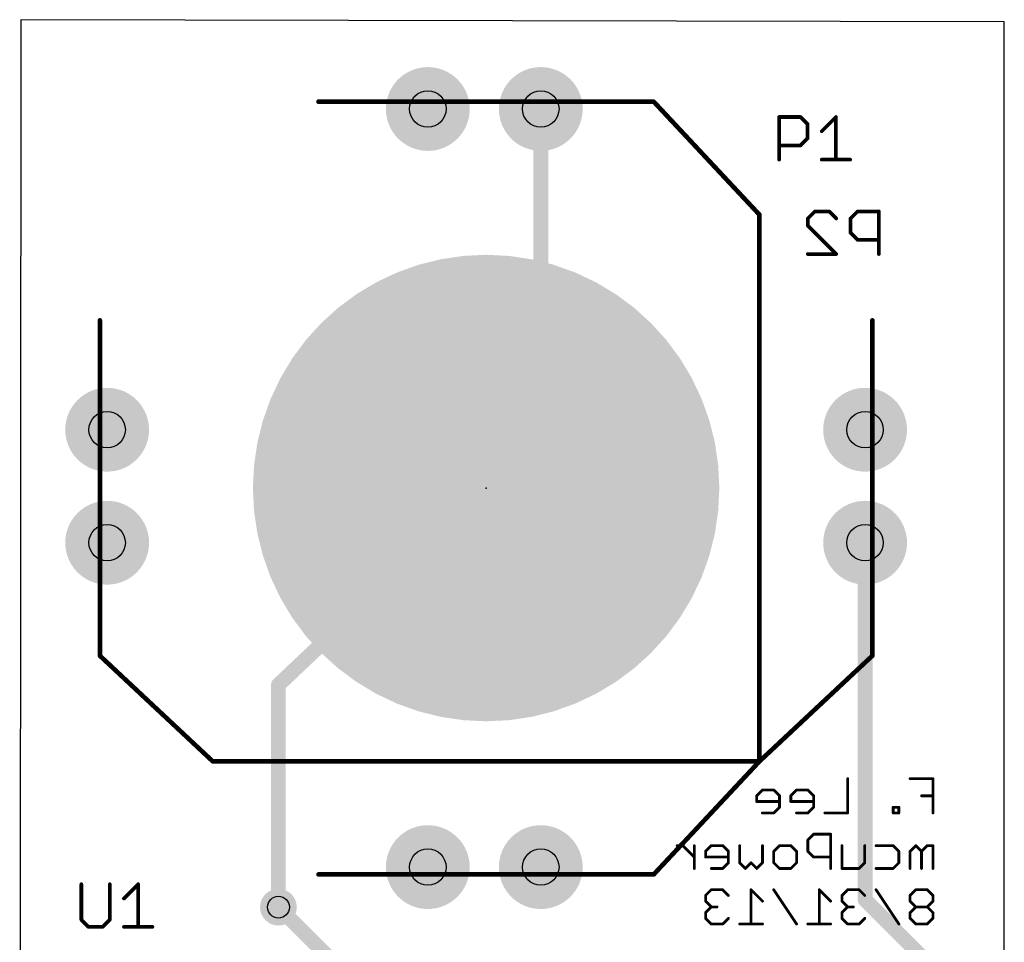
# Model space of a CAD drawing. Extents: x 0 to 27, y 0 to 45.
# Tile 2 of 2: x 0 to 27, y 19.7 to 45. Entities that reach past the tile are written whole.
import ezdxf

# ---------------------------------------------------------------- set-up
doc = ezdxf.new("R2010")
doc.units = 0
for name, color, linetype in [('1', 22, 'CONTINUOUS'), ('16', 175, 'CONTINUOUS'), ('17', 82, 'CONTINUOUS'), ('18', 82, 'CONTINUOUS'), ('20', 7, 'CONTINUOUS'), ('21', 253, 'CONTINUOUS'), ('22', 253, 'CONTINUOUS'), ('23', 7, 'CONTINUOUS'), ('24', 7, 'CONTINUOUS'), ('25', 253, 'CONTINUOUS'), ('26', 253, 'CONTINUOUS'), ('44', 253, 'CONTINUOUS')]:
    doc.layers.add(name, color=color, linetype=linetype)

# ---------------------------------------------------------------- blocks, each defined once
blk = doc.blocks.new('PIE')
at = {"const_width": 0.5}
blk.add_lwpolyline([(0, -0.25, 1), (0, 0.25, 1), (0, -0.25)], format="xyb", dxfattribs=at)
blk = doc.blocks.new('ROUNDP')
at = {"const_width": 0.5}
blk.add_lwpolyline([(0, -0.25, 1), (0, 0.25, 1), (0, -0.25)], format="xyb", dxfattribs=at)
blk = doc.blocks.new('ROUNDV')
at = {"const_width": 0.5}
blk.add_lwpolyline([(0, -0.25, 1), (0, 0.25, 1), (0, -0.25)], format="xyb", dxfattribs=at)

msp = doc.modelspace()

# ---------------------------------------------------------------- linework, layer by layer
at = {"layer": '1', "const_width": 0.4064}
for points in [[(7.1, 26.8), (12.8, 32.2)], [(23.2, 30.7), (23.2, 20.9)], [(7.1, 20.7), (7.1, 26.8)], [(23.2, 20.9), (25.3, 18.8)]]:
    msp.add_lwpolyline(points, dxfattribs=at)
at = {"layer": '1', "const_width": 0.2032}
for points in [[(12.8699, 32.1262, 1), (12.7301, 32.2738)], [(23.3016, 30.7, 1), (23.0984, 30.7)], [(7.2016, 26.8, 1), (6.9984, 26.8)], [(7.0301, 26.8738, 1), (7.1699, 26.7262)], [(23.2718, 20.9718, 1), (23.1282, 20.8282)], [(23.0984, 20.9, 1), (23.3016, 20.9)], [(6.9984, 20.7, 1), (7.2016, 20.7)]]:
    msp.add_lwpolyline(points, format="xyb", dxfattribs=at)
at = {"layer": '16', "const_width": 0.4064}
for points in [[(14.3, 42.6), (14.3, 34)], [(14.3, 34), (12.8, 32.2)], [(10.8, 17), (7.1, 20.7)]]:
    msp.add_lwpolyline(points, dxfattribs=at)
at = {"layer": '16', "const_width": 0.2032}
for points in [[(14.4016, 42.6, 1), (14.1984, 42.6)], [(14.1984, 34, 1), (14.4016, 34)], [(14.3781, 33.935, 1), (14.2219, 34.065)], [(12.7219, 32.265, 1), (12.8781, 32.135)], [(7.1718, 20.7718, 1), (7.0282, 20.6282)]]:
    msp.add_lwpolyline(points, format="xyb", dxfattribs=at)
at = {"layer": '20'}
for p, q in [((0.03, 45.05), (0, 0)), ((27.02, 44.99), (0.03, 45.05)), ((27.02, 0), (27.02, 44.99))]:
    msp.add_line(p, q, dxfattribs=at)
at = {"layer": '21', "const_width": 0.0635}
for points in [[(8.2, 42.8318, 1), (8.2, 42.7683)], [(17.4232, 42.8217, 1), (17.3768, 42.7783)], [(17.4, 42.7683, 1), (17.4, 42.8318)], [(20.3317, 39.7, 1), (20.2683, 39.7)], [(20.2768, 39.6783, 1), (20.3232, 39.7217)], [(20.2683, 24.7, 1), (20.3317, 24.7)], [(20.3232, 24.6783, 1), (20.2768, 24.7217)], [(8.2, 21.6318, 1), (8.2, 21.5683)], [(17.3768, 21.6217, 1), (17.4232, 21.5783)], [(17.4, 21.5683, 1), (17.4, 21.6318)]]:
    msp.add_lwpolyline(points, format="xyb", dxfattribs=at)
at = {"layer": '21', "const_width": 0.127}
for points in [[(17.4, 42.8), (8.2, 42.8)], [(20.3, 39.7), (17.4, 42.8)], [(20.3, 39.7), (20.3, 24.7)], [(20.3, 24.7), (17.4, 21.6)], [(17.4, 21.6), (8.2, 21.6)]]:
    msp.add_lwpolyline(points, dxfattribs=at)
at = {"layer": '22'}
for points, const_width in [([(2.2, 27.6), (2.2, 36.8)], 0.127), ([(23.4, 27.6), (23.4, 36.8)], 0.127), ([(5.3, 24.7), (2.2, 27.6)], 0.127), ([(20.3, 24.7), (23.4, 27.6)], 0.127), ([(5.3, 24.7), (20.3, 24.7)], 0.127), ([(22.7231, 24.2267), (22.7231, 23.2861)], 0.0762), ([(25.0619, 24.2267), (24.4348, 24.2267)], 0.0762), ([(25.0619, 23.2861), (25.0619, 24.2267)], 0.0762), ([(20.3818, 23.9132), (20.225, 23.7564)], 0.0762), ([(20.225, 23.7564), (20.225, 23.5996)], 0.0762), ([(20.6953, 23.9132), (20.3818, 23.9132)], 0.0762), ([(20.8521, 23.7564), (20.6953, 23.9132)], 0.0762), ([(20.8521, 23.4429), (20.8521, 23.7564)], 0.0762), ([(21.3173, 23.9132), (21.1605, 23.7564)], 0.0762), ([(21.1605, 23.7564), (21.1605, 23.5996)], 0.0762), ([(21.6308, 23.9132), (21.3173, 23.9132)], 0.0762), ([(21.7876, 23.7564), (21.6308, 23.9132)], 0.0762), ([(21.7876, 23.4429), (21.7876, 23.7564)], 0.0762), ([(25.0619, 23.7564), (24.7484, 23.7564)], 0.0762), ([(20.225, 23.5996), (20.8521, 23.5996)], 0.0762), ([(21.1605, 23.5996), (21.7876, 23.5996)], 0.0762), ([(20.3818, 23.2861), (20.6953, 23.2861)], 0.0762), ([(20.6953, 23.2861), (20.8521, 23.4429)], 0.0762), ([(21.3173, 23.2861), (21.6308, 23.2861)], 0.0762), ([(21.6308, 23.2861), (21.7876, 23.4429)], 0.0762), ([(22.7231, 23.2861), (22.096, 23.2861)], 0.0762), ([(24.1264, 23.4429), (23.9696, 23.4429)], 0.0762), ([(23.9696, 23.4429), (23.9696, 23.2861)], 0.0762), ([(23.9696, 23.2861), (24.1264, 23.2861)], 0.0762), ([(24.1264, 23.2861), (24.1264, 23.4429)], 0.0762), ([(21.785, 22.7027), (21.6283, 22.5459)], 0.0762), ([(22.2553, 22.7027), (21.785, 22.7027)], 0.0762), ([(22.2553, 21.7621), (22.2553, 22.7027)], 0.0762), ([(18.1997, 22.3892), (18.043, 22.3892)], 0.0762), ([(18.5133, 22.0756), (18.1997, 22.3892)], 0.0762), ([(18.5133, 21.7621), (18.5133, 22.3892)], 0.0762), ([(18.9785, 22.3892), (18.8217, 22.2324)], 0.0762), ([(19.292, 22.3892), (18.9785, 22.3892)], 0.0762), ([(19.4488, 22.2324), (19.292, 22.3892)], 0.0762), ([(19.7572, 21.9189), (19.7572, 22.3892)], 0.0762), ([(20.3843, 22.3892), (20.3843, 21.9189)], 0.0762), ([(20.6928, 22.2324), (20.8495, 22.3892)], 0.0762), ([(20.8495, 22.3892), (21.1631, 22.3892)], 0.0762), ([(21.1631, 22.3892), (21.3198, 22.2324)], 0.0762), ([(21.6283, 22.5459), (21.6283, 22.2324)], 0.0762), ([(22.5638, 21.7621), (22.5638, 22.3892)], 0.0762), ([(23.1909, 22.3892), (23.1909, 21.9189)], 0.0762), ([(23.4993, 22.3892), (23.9696, 22.3892)], 0.0762), ([(23.9696, 22.3892), (24.1264, 22.2324)], 0.0762), ([(24.5916, 22.3892), (24.4348, 22.2324)], 0.0762), ([(24.7484, 22.2324), (24.5916, 22.3892)], 0.0762), ([(24.9051, 22.3892), (24.7484, 22.2324)], 0.0762), ([(25.0619, 22.3892), (24.9051, 22.3892)], 0.0762), ([(25.0619, 21.7621), (25.0619, 22.3892)], 0.0762), ([(18.8217, 22.2324), (18.8217, 22.0756)], 0.0762), ([(19.4488, 21.9189), (19.4488, 22.2324)], 0.0762), ([(20.6928, 21.9189), (20.6928, 22.2324)], 0.0762), ([(21.3198, 22.2324), (21.3198, 21.9189)], 0.0762), ([(21.6283, 22.2324), (21.785, 22.0756)], 0.0762), ([(24.1264, 22.2324), (24.1264, 21.9189)], 0.0762), ([(24.4348, 22.2324), (24.4348, 21.7621)], 0.0762), ([(24.7484, 22.2324), (24.7484, 21.7621)], 0.0762), ([(18.8217, 22.0756), (19.4488, 22.0756)], 0.0762), ([(19.292, 21.7621), (19.4488, 21.9189)], 0.0762), ([(19.914, 21.7621), (19.7572, 21.9189)], 0.0762), ([(20.0708, 21.9189), (19.914, 21.7621)], 0.0762), ([(20.2275, 21.7621), (20.0708, 21.9189)], 0.0762), ([(20.3843, 21.9189), (20.2275, 21.7621)], 0.0762), ([(20.8495, 21.7621), (20.6928, 21.9189)], 0.0762), ([(21.3198, 21.9189), (21.1631, 21.7621)], 0.0762), ([(21.785, 22.0756), (22.2553, 22.0756)], 0.0762), ([(23.1909, 21.9189), (23.0341, 21.7621)], 0.0762), ([(24.1264, 21.9189), (23.9696, 21.7621)], 0.0762), ([(18.9785, 21.7621), (19.292, 21.7621)], 0.0762), ([(21.1631, 21.7621), (20.8495, 21.7621)], 0.0762), ([(23.0341, 21.7621), (22.5638, 21.7621)], 0.0762), ([(23.9696, 21.7621), (23.4993, 21.7621)], 0.0762), ([(18.9785, 21.1787), (18.8217, 21.0219)], 0.0762), ([(19.292, 21.1787), (18.9785, 21.1787)], 0.0762), ([(19.4488, 21.0219), (19.292, 21.1787)], 0.0762), ([(20.3843, 20.8652), (20.0708, 21.1787)], 0.0762), ([(20.0708, 21.1787), (20.0708, 20.2381)], 0.0762), ([(21.3198, 20.2381), (20.6928, 21.1787)], 0.0762), ([(22.2553, 20.8652), (21.9418, 21.1787)], 0.0762), ([(21.9418, 21.1787), (21.9418, 20.2381)], 0.0762), ([(22.7206, 21.1787), (22.5638, 21.0219)], 0.0762), ([(23.0341, 21.1787), (22.7206, 21.1787)], 0.0762), ([(23.1909, 21.0219), (23.0341, 21.1787)], 0.0762), ([(24.1264, 20.2381), (23.4993, 21.1787)], 0.0762), ([(24.5916, 21.1787), (24.4348, 21.0219)], 0.0762), ([(24.9051, 21.1787), (24.5916, 21.1787)], 0.0762), ([(25.0619, 21.0219), (24.9051, 21.1787)], 0.0762), ([(18.8217, 21.0219), (18.8217, 20.8652)], 0.0762), ([(18.8217, 20.8652), (18.9785, 20.7084)], 0.0762), ([(22.5638, 21.0219), (22.5638, 20.8652)], 0.0762), ([(22.5638, 20.8652), (22.7206, 20.7084)], 0.0762), ([(24.4348, 21.0219), (24.4348, 20.8652)], 0.0762), ([(24.4348, 20.8652), (24.5916, 20.7084)], 0.0762), ([(24.9051, 20.7084), (25.0619, 20.8652)], 0.0762), ([(25.0619, 20.8652), (25.0619, 21.0219)], 0.0762), ([(18.9785, 20.7084), (18.8217, 20.5516)], 0.0762), ([(18.8217, 20.5516), (18.8217, 20.3949)], 0.0762), ([(18.9785, 20.7084), (19.1353, 20.7084)], 0.0762), ([(22.7206, 20.7084), (22.5638, 20.5516)], 0.0762), ([(22.5638, 20.5516), (22.5638, 20.3949)], 0.0762), ([(22.7206, 20.7084), (22.8773, 20.7084)], 0.0762), ([(24.5916, 20.7084), (24.4348, 20.5516)], 0.0762), ([(24.4348, 20.5516), (24.4348, 20.3949)], 0.0762), ([(24.9051, 20.7084), (24.5916, 20.7084)], 0.0762), ([(25.0619, 20.5516), (24.9051, 20.7084)], 0.0762), ([(25.0619, 20.3949), (25.0619, 20.5516)], 0.0762), ([(18.8217, 20.3949), (18.9785, 20.2381)], 0.0762), ([(18.9785, 20.2381), (19.292, 20.2381)], 0.0762), ([(19.292, 20.2381), (19.4488, 20.3949)], 0.0762), ([(20.3843, 20.2381), (19.7572, 20.2381)], 0.0762), ([(22.2553, 20.2381), (21.6283, 20.2381)], 0.0762), ([(22.5638, 20.3949), (22.7206, 20.2381)], 0.0762), ([(22.7206, 20.2381), (23.0341, 20.2381)], 0.0762), ([(23.0341, 20.2381), (23.1909, 20.3949)], 0.0762), ([(24.4348, 20.3949), (24.5916, 20.2381)], 0.0762), ([(24.5916, 20.2381), (24.9051, 20.2381)], 0.0762), ([(24.9051, 20.2381), (25.0619, 20.3949)], 0.0762)]:
    msp.add_lwpolyline(points, dxfattribs=dict(at, const_width=const_width))
for points, const_width in [([(2.2318, 36.8, 1), (2.1683, 36.8)], 0.0635), ([(23.4318, 36.8, 1), (23.3683, 36.8)], 0.0635), ([(2.2217, 27.6232, 1), (2.1783, 27.5768)], 0.0635), ([(2.1683, 27.6, 1), (2.2318, 27.6)], 0.0635), ([(23.3683, 27.6, 1), (23.4318, 27.6)], 0.0635), ([(23.4217, 27.5768, 1), (23.3783, 27.6232)], 0.0635), ([(5.3, 24.7318, 1), (5.3, 24.6683)], 0.0635), ([(5.2783, 24.6768, 1), (5.3217, 24.7232)], 0.0635), ([(20.2783, 24.7232, 1), (20.3217, 24.6768)], 0.0635), ([(20.3, 24.6683, 1), (20.3, 24.7318)], 0.0635), ([(22.7422, 24.2267, 1), (22.7041, 24.2267)], 0.0381), ([(24.4348, 24.2458, 1), (24.4348, 24.2077)], 0.0381), ([(25.081, 24.2267, 1), (25.0429, 24.2267)], 0.0381), ([(25.0619, 24.2077, 1), (25.0619, 24.2458)], 0.0381), ([(20.244, 23.7564, 1), (20.2059, 23.7564)], 0.0381), ([(20.2115, 23.7699, 1), (20.2385, 23.7429)], 0.0381), ([(20.3818, 23.9322, 1), (20.3818, 23.8941)], 0.0381), ([(20.3952, 23.8997, 1), (20.3683, 23.9266)], 0.0381), ([(20.7088, 23.9266, 1), (20.6818, 23.8997)], 0.0381), ([(20.6953, 23.8941, 1), (20.6953, 23.9322)], 0.0381), ([(20.8711, 23.7564, 1), (20.833, 23.7564)], 0.0381), ([(20.8386, 23.7429, 1), (20.8655, 23.7699)], 0.0381), ([(21.147, 23.7699, 1), (21.174, 23.7429)], 0.0381), ([(21.1796, 23.7564, 1), (21.1415, 23.7564)], 0.0381), ([(21.3173, 23.9322, 1), (21.3173, 23.8941)], 0.0381), ([(21.3308, 23.8997, 1), (21.3038, 23.9266)], 0.0381), ([(21.6443, 23.9266, 1), (21.6173, 23.8997)], 0.0381), ([(21.6308, 23.8941, 1), (21.6308, 23.9322)], 0.0381), ([(21.8066, 23.7564, 1), (21.7685, 23.7564)], 0.0381), ([(21.7741, 23.7429, 1), (21.8011, 23.7699)], 0.0381), ([(24.7484, 23.7755, 1), (24.7484, 23.7374)], 0.0381), ([(25.0619, 23.7374, 1), (25.0619, 23.7755)], 0.0381), ([(20.2059, 23.5996, 1), (20.244, 23.5996)], 0.0381), ([(20.225, 23.6187, 1), (20.225, 23.5806)], 0.0381), ([(20.8521, 23.5806, 1), (20.8521, 23.6187)], 0.0381), ([(21.1605, 23.6187, 1), (21.1605, 23.5806)], 0.0381), ([(21.1415, 23.5996, 1), (21.1796, 23.5996)], 0.0381), ([(21.7876, 23.5806, 1), (21.7876, 23.6187)], 0.0381), ([(20.3818, 23.3052, 1), (20.3818, 23.2671)], 0.0381), ([(20.6818, 23.2996, 1), (20.7088, 23.2726)], 0.0381), ([(20.6953, 23.2671, 1), (20.6953, 23.3052)], 0.0381), ([(20.833, 23.4429, 1), (20.8711, 23.4429)], 0.0381), ([(20.8655, 23.4294, 1), (20.8386, 23.4563)], 0.0381), ([(21.3173, 23.3052, 1), (21.3173, 23.2671)], 0.0381), ([(21.6173, 23.2996, 1), (21.6443, 23.2726)], 0.0381), ([(21.6308, 23.2671, 1), (21.6308, 23.3052)], 0.0381), ([(21.7685, 23.4429, 1), (21.8066, 23.4429)], 0.0381), ([(21.8011, 23.4294, 1), (21.7741, 23.4563)], 0.0381), ([(22.096, 23.3052, 1), (22.096, 23.2671)], 0.0381), ([(22.7041, 23.2861, 1), (22.7422, 23.2861)], 0.0381), ([(22.7231, 23.2671, 1), (22.7231, 23.3052)], 0.0381), ([(23.9696, 23.4619, 1), (23.9696, 23.4238)], 0.0381), ([(23.9696, 23.3052, 1), (23.9696, 23.2671)], 0.0381), ([(23.9887, 23.4429, 1), (23.9506, 23.4429)], 0.0381), ([(23.9506, 23.2861, 1), (23.9887, 23.2861)], 0.0381), ([(24.1454, 23.4429, 1), (24.1073, 23.4429)], 0.0381), ([(24.1073, 23.2861, 1), (24.1454, 23.2861)], 0.0381), ([(24.1264, 23.4238, 1), (24.1264, 23.4619)], 0.0381), ([(24.1264, 23.2671, 1), (24.1264, 23.3052)], 0.0381), ([(25.0429, 23.2861, 1), (25.081, 23.2861)], 0.0381), ([(21.785, 22.7218, 1), (21.785, 22.6837)], 0.0381), ([(21.7985, 22.6892, 1), (21.7716, 22.7162)], 0.0381), ([(22.2744, 22.7027, 1), (22.2363, 22.7027)], 0.0381), ([(22.2553, 22.6837, 1), (22.2553, 22.7218)], 0.0381), ([(18.043, 22.4082, 1), (18.043, 22.3701)], 0.0381), ([(18.2132, 22.4026, 1), (18.1863, 22.3757)], 0.0381), ([(18.1997, 22.3701, 1), (18.1997, 22.4082)], 0.0381), ([(18.5323, 22.3892, 1), (18.4942, 22.3892)], 0.0381), ([(18.9785, 22.4082, 1), (18.9785, 22.3701)], 0.0381), ([(18.992, 22.3757, 1), (18.965, 22.4026)], 0.0381), ([(19.3055, 22.4026, 1), (19.2786, 22.3757)], 0.0381), ([(19.292, 22.3701, 1), (19.292, 22.4082)], 0.0381), ([(19.7763, 22.3892, 1), (19.7382, 22.3892)], 0.0381), ([(20.4034, 22.3892, 1), (20.3653, 22.3892)], 0.0381), ([(20.8495, 22.4082, 1), (20.8495, 22.3701)], 0.0381), ([(20.863, 22.3757, 1), (20.8361, 22.4026)], 0.0381), ([(21.1765, 22.4026, 1), (21.1496, 22.3757)], 0.0381), ([(21.1631, 22.3701, 1), (21.1631, 22.4082)], 0.0381), ([(21.6473, 22.5459, 1), (21.6092, 22.5459)], 0.0381), ([(21.6148, 22.5594, 1), (21.6417, 22.5325)], 0.0381), ([(22.5828, 22.3892, 1), (22.5447, 22.3892)], 0.0381), ([(23.2099, 22.3892, 1), (23.1718, 22.3892)], 0.0381), ([(23.4993, 22.4082, 1), (23.4993, 22.3701)], 0.0381), ([(23.9831, 22.4026, 1), (23.9561, 22.3757)], 0.0381), ([(23.9696, 22.3701, 1), (23.9696, 22.4082)], 0.0381), ([(24.6051, 22.4026, 1), (24.5781, 22.3757)], 0.0381), ([(24.6051, 22.3757, 1), (24.5781, 22.4026)], 0.0381), ([(24.9051, 22.4082, 1), (24.9051, 22.3701)], 0.0381), ([(24.9186, 22.3757, 1), (24.8917, 22.4026)], 0.0381), ([(25.081, 22.3892, 1), (25.0429, 22.3892)], 0.0381), ([(25.0619, 22.3701, 1), (25.0619, 22.4082)], 0.0381), ([(18.8082, 22.2459, 1), (18.8352, 22.2189)], 0.0381), ([(18.8408, 22.2324, 1), (18.8027, 22.2324)], 0.0381), ([(19.4678, 22.2324, 1), (19.4297, 22.2324)], 0.0381), ([(19.4353, 22.2189, 1), (19.4623, 22.2459)], 0.0381), ([(20.6793, 22.2459, 1), (20.7062, 22.2189)], 0.0381), ([(20.7118, 22.2324, 1), (20.6737, 22.2324)], 0.0381), ([(21.3389, 22.2324, 1), (21.3008, 22.2324)], 0.0381), ([(21.3064, 22.2189, 1), (21.3333, 22.2459)], 0.0381), ([(21.6417, 22.2459, 1), (21.6148, 22.2189)], 0.0381), ([(21.6092, 22.2324, 1), (21.6473, 22.2324)], 0.0381), ([(24.1454, 22.2324, 1), (24.1073, 22.2324)], 0.0381), ([(24.1129, 22.2189, 1), (24.1399, 22.2459)], 0.0381), ([(24.4214, 22.2459, 1), (24.4483, 22.2189)], 0.0381), ([(24.4539, 22.2324, 1), (24.4158, 22.2324)], 0.0381), ([(24.7674, 22.2324, 1), (24.7293, 22.2324)], 0.0381), ([(24.7349, 22.2459, 1), (24.7618, 22.2189)], 0.0381), ([(24.7349, 22.2189, 1), (24.7618, 22.2459)], 0.0381), ([(18.4998, 22.0622, 1), (18.5267, 22.0891)], 0.0381), ([(18.8217, 22.0947, 1), (18.8217, 22.0566)], 0.0381), ([(18.8027, 22.0756, 1), (18.8408, 22.0756)], 0.0381), ([(19.4297, 21.9189, 1), (19.4678, 21.9189)], 0.0381), ([(19.4623, 21.9054, 1), (19.4353, 21.9323)], 0.0381), ([(19.4488, 22.0566, 1), (19.4488, 22.0947)], 0.0381), ([(19.7382, 21.9189, 1), (19.7763, 21.9189)], 0.0381), ([(19.7707, 21.9323, 1), (19.7438, 21.9054)], 0.0381), ([(20.0842, 21.9323, 1), (20.0573, 21.9054)], 0.0381), ([(20.0842, 21.9054, 1), (20.0573, 21.9323)], 0.0381), ([(20.3653, 21.9189, 1), (20.4034, 21.9189)], 0.0381), ([(20.3978, 21.9054, 1), (20.3708, 21.9323)], 0.0381), ([(20.7062, 21.9323, 1), (20.6793, 21.9054)], 0.0381), ([(20.6737, 21.9189, 1), (20.7118, 21.9189)], 0.0381), ([(21.3008, 21.9189, 1), (21.3389, 21.9189)], 0.0381), ([(21.3333, 21.9054, 1), (21.3064, 21.9323)], 0.0381), ([(21.785, 22.0947, 1), (21.785, 22.0566)], 0.0381), ([(21.7716, 22.0622, 1), (21.7985, 22.0891)], 0.0381), ([(22.2553, 22.0566, 1), (22.2553, 22.0947)], 0.0381), ([(23.1718, 21.9189, 1), (23.2099, 21.9189)], 0.0381), ([(23.2043, 21.9054, 1), (23.1774, 21.9323)], 0.0381), ([(24.1073, 21.9189, 1), (24.1454, 21.9189)], 0.0381), ([(24.1399, 21.9054, 1), (24.1129, 21.9323)], 0.0381), ([(18.4942, 21.7621, 1), (18.5323, 21.7621)], 0.0381), ([(18.9785, 21.7812, 1), (18.9785, 21.7431)], 0.0381), ([(19.2786, 21.7756, 1), (19.3055, 21.7486)], 0.0381), ([(19.292, 21.7431, 1), (19.292, 21.7812)], 0.0381), ([(19.9005, 21.7756, 1), (19.9275, 21.7486)], 0.0381), ([(19.9005, 21.7486, 1), (19.9275, 21.7756)], 0.0381), ([(20.2141, 21.7756, 1), (20.241, 21.7486)], 0.0381), ([(20.2141, 21.7486, 1), (20.241, 21.7756)], 0.0381), ([(20.8495, 21.7812, 1), (20.8495, 21.7431)], 0.0381), ([(20.8361, 21.7486, 1), (20.863, 21.7756)], 0.0381), ([(21.1496, 21.7756, 1), (21.1765, 21.7486)], 0.0381), ([(21.1631, 21.7431, 1), (21.1631, 21.7812)], 0.0381), ([(22.2363, 21.7621, 1), (22.2744, 21.7621)], 0.0381), ([(22.5447, 21.7621, 1), (22.5828, 21.7621)], 0.0381), ([(22.5638, 21.7812, 1), (22.5638, 21.7431)], 0.0381), ([(23.0206, 21.7756, 1), (23.0476, 21.7486)], 0.0381), ([(23.0341, 21.7431, 1), (23.0341, 21.7812)], 0.0381), ([(23.4993, 21.7812, 1), (23.4993, 21.7431)], 0.0381), ([(23.9561, 21.7756, 1), (23.9831, 21.7486)], 0.0381), ([(23.9696, 21.7431, 1), (23.9696, 21.7812)], 0.0381), ([(24.4158, 21.7621, 1), (24.4539, 21.7621)], 0.0381), ([(24.7293, 21.7621, 1), (24.7674, 21.7621)], 0.0381), ([(25.0429, 21.7621, 1), (25.081, 21.7621)], 0.0381), ([(18.9785, 21.1978, 1), (18.9785, 21.1597)], 0.0381), ([(18.992, 21.1652, 1), (18.965, 21.1922)], 0.0381), ([(19.3055, 21.1922, 1), (19.2786, 21.1652)], 0.0381), ([(19.292, 21.1597, 1), (19.292, 21.1978)], 0.0381), ([(20.0842, 21.1922, 1), (20.0573, 21.1652)], 0.0381), ([(20.0898, 21.1787, 1), (20.0517, 21.1787)], 0.0381), ([(20.7086, 21.1893, 1), (20.6769, 21.1681)], 0.0381), ([(21.9553, 21.1922, 1), (21.9283, 21.1652)], 0.0381), ([(21.9609, 21.1787, 1), (21.9228, 21.1787)], 0.0381), ([(22.7206, 21.1978, 1), (22.7206, 21.1597)], 0.0381), ([(22.734, 21.1652, 1), (22.7071, 21.1922)], 0.0381), ([(23.0476, 21.1922, 1), (23.0206, 21.1652)], 0.0381), ([(23.0341, 21.1597, 1), (23.0341, 21.1978)], 0.0381), ([(23.5152, 21.1893, 1), (23.4835, 21.1681)], 0.0381), ([(24.5916, 21.1978, 1), (24.5916, 21.1597)], 0.0381), ([(24.6051, 21.1652, 1), (24.5781, 21.1922)], 0.0381), ([(24.9186, 21.1922, 1), (24.8917, 21.1652)], 0.0381), ([(24.9051, 21.1597, 1), (24.9051, 21.1978)], 0.0381), ([(18.8082, 21.0354, 1), (18.8352, 21.0085)], 0.0381), ([(18.8352, 20.8786, 1), (18.8082, 20.8517)], 0.0381), ([(18.8408, 21.0219, 1), (18.8027, 21.0219)], 0.0381), ([(18.8027, 20.8652, 1), (18.8408, 20.8652)], 0.0381), ([(19.4353, 21.0085, 1), (19.4623, 21.0354)], 0.0381), ([(20.3708, 20.8517, 1), (20.3978, 20.8786)], 0.0381), ([(22.2419, 20.8517, 1), (22.2688, 20.8786)], 0.0381), ([(22.5828, 21.0219, 1), (22.5447, 21.0219)], 0.0381), ([(22.5447, 20.8652, 1), (22.5828, 20.8652)], 0.0381), ([(22.5503, 21.0354, 1), (22.5773, 21.0085)], 0.0381), ([(22.5773, 20.8786, 1), (22.5503, 20.8517)], 0.0381), ([(23.1774, 21.0085, 1), (23.2043, 21.0354)], 0.0381), ([(24.4539, 21.0219, 1), (24.4158, 21.0219)], 0.0381), ([(24.4214, 21.0354, 1), (24.4483, 21.0085)], 0.0381), ([(24.4483, 20.8786, 1), (24.4214, 20.8517)], 0.0381), ([(24.4158, 20.8652, 1), (24.4539, 20.8652)], 0.0381), ([(25.081, 21.0219, 1), (25.0429, 21.0219)], 0.0381), ([(25.0429, 20.8652, 1), (25.081, 20.8652)], 0.0381), ([(25.0484, 21.0085, 1), (25.0754, 21.0354)], 0.0381), ([(25.0754, 20.8517, 1), (25.0484, 20.8786)], 0.0381), ([(18.8082, 20.5651, 1), (18.8352, 20.5382)], 0.0381), ([(18.8408, 20.5516, 1), (18.8027, 20.5516)], 0.0381), ([(18.9785, 20.7275, 1), (18.9785, 20.6894)], 0.0381), ([(18.992, 20.6949, 1), (18.965, 20.7219)], 0.0381), ([(18.965, 20.6949, 1), (18.992, 20.7219)], 0.0381), ([(19.1353, 20.6894, 1), (19.1353, 20.7275)], 0.0381), ([(22.5828, 20.5516, 1), (22.5447, 20.5516)], 0.0381), ([(22.5503, 20.5651, 1), (22.5773, 20.5382)], 0.0381), ([(22.7206, 20.7275, 1), (22.7206, 20.6894)], 0.0381), ([(22.734, 20.6949, 1), (22.7071, 20.7219)], 0.0381), ([(22.7071, 20.6949, 1), (22.734, 20.7219)], 0.0381), ([(22.8773, 20.6894, 1), (22.8773, 20.7275)], 0.0381), ([(24.4539, 20.5516, 1), (24.4158, 20.5516)], 0.0381), ([(24.4214, 20.5651, 1), (24.4483, 20.5382)], 0.0381), ([(24.5916, 20.7275, 1), (24.5916, 20.6894)], 0.0381), ([(24.6051, 20.6949, 1), (24.5781, 20.7219)], 0.0381), ([(24.5781, 20.6949, 1), (24.6051, 20.7219)], 0.0381), ([(24.9186, 20.7219, 1), (24.8917, 20.6949)], 0.0381), ([(24.8917, 20.7219, 1), (24.9186, 20.6949)], 0.0381), ([(24.9051, 20.6894, 1), (24.9051, 20.7275)], 0.0381), ([(25.081, 20.5516, 1), (25.0429, 20.5516)], 0.0381), ([(25.0484, 20.5382, 1), (25.0754, 20.5651)], 0.0381), ([(18.8352, 20.4083, 1), (18.8082, 20.3814)], 0.0381), ([(18.8027, 20.3949, 1), (18.8408, 20.3949)], 0.0381), ([(18.9785, 20.2571, 1), (18.9785, 20.219)], 0.0381), ([(18.965, 20.2246, 1), (18.992, 20.2516)], 0.0381), ([(19.2786, 20.2516, 1), (19.3055, 20.2246)], 0.0381), ([(19.292, 20.219, 1), (19.292, 20.2571)], 0.0381), ([(19.4623, 20.3814, 1), (19.4353, 20.4083)], 0.0381), ([(19.7572, 20.2571, 1), (19.7572, 20.219)], 0.0381), ([(20.3843, 20.219, 1), (20.3843, 20.2571)], 0.0381), ([(21.304, 20.2275, 1), (21.3357, 20.2487)], 0.0381), ([(21.6283, 20.2571, 1), (21.6283, 20.219)], 0.0381), ([(22.2553, 20.219, 1), (22.2553, 20.2571)], 0.0381), ([(22.5447, 20.3949, 1), (22.5828, 20.3949)], 0.0381), ([(22.5773, 20.4083, 1), (22.5503, 20.3814)], 0.0381), ([(22.7206, 20.2571, 1), (22.7206, 20.219)], 0.0381), ([(22.7071, 20.2246, 1), (22.734, 20.2516)], 0.0381), ([(23.0206, 20.2516, 1), (23.0476, 20.2246)], 0.0381), ([(23.0341, 20.219, 1), (23.0341, 20.2571)], 0.0381), ([(23.2043, 20.3814, 1), (23.1774, 20.4083)], 0.0381), ([(24.1105, 20.2275, 1), (24.1422, 20.2487)], 0.0381), ([(24.4483, 20.4083, 1), (24.4214, 20.3814)], 0.0381), ([(24.4158, 20.3949, 1), (24.4539, 20.3949)], 0.0381), ([(24.5916, 20.2571, 1), (24.5916, 20.219)], 0.0381), ([(24.5781, 20.2246, 1), (24.6051, 20.2516)], 0.0381), ([(24.8917, 20.2516, 1), (24.9186, 20.2246)], 0.0381), ([(24.9051, 20.219, 1), (24.9051, 20.2571)], 0.0381), ([(25.0429, 20.3949, 1), (25.081, 20.3949)], 0.0381), ([(25.0754, 20.3814, 1), (25.0484, 20.4083)], 0.0381), ([(20.0517, 20.2381, 1), (20.0898, 20.2381)], 0.0381), ([(21.9228, 20.2381, 1), (21.9609, 20.2381)], 0.0381)]:
    msp.add_lwpolyline(points, format="xyb", dxfattribs=dict(at, const_width=const_width))
at = {"layer": '23'}
msp.add_point((12.8, 32.2), dxfattribs=at)
at = {"layer": '24'}
msp.add_point((12.8, 32.2), dxfattribs=at)
at = {"layer": '25', "const_width": 0.1016}
for points in [[(20.8408, 41.2108), (20.8408, 42.3802)], [(20.8408, 42.3802), (21.4255, 42.3802)], [(21.4255, 42.3802), (21.6204, 42.1853)], [(22.0102, 41.9904), (22.4, 42.3802)], [(22.4, 42.3802), (22.4, 41.2108)], [(21.6204, 42.1853), (21.6204, 41.7955)], [(21.4255, 41.6006), (20.8408, 41.6006)], [(21.6204, 41.7955), (21.4255, 41.6006)], [(22.0102, 41.2108), (22.7898, 41.2108)], [(1.692, 21.3302), (1.692, 20.3557)], [(2.4716, 20.3557), (2.4716, 21.3302)], [(2.8614, 20.9404), (3.2512, 21.3302)], [(3.2512, 21.3302), (3.2512, 20.1608)], [(1.692, 20.3557), (1.8869, 20.1608)], [(2.2767, 20.1608), (2.4716, 20.3557)], [(1.8869, 20.1608), (2.2767, 20.1608)], [(2.8614, 20.1608), (3.641, 20.1608)]]:
    msp.add_lwpolyline(points, dxfattribs=at)
at = {"layer": '25', "const_width": 0.0508}
for points in [[(20.8662, 42.3802, 1), (20.8154, 42.3802)], [(20.8408, 42.4056, 1), (20.8408, 42.3548)], [(21.4435, 42.3982, 1), (21.4075, 42.3622)], [(21.4255, 42.3548, 1), (21.4255, 42.4056)], [(22.4254, 42.3802, 1), (22.3746, 42.3802)], [(22.418, 42.3622, 1), (22.382, 42.3982)], [(21.6458, 42.1853, 1), (21.595, 42.1853)], [(21.6024, 42.1673, 1), (21.6384, 42.2033)], [(21.9922, 42.0084, 1), (22.0282, 41.9724)], [(20.8408, 41.626, 1), (20.8408, 41.5752)], [(21.4075, 41.6186, 1), (21.4435, 41.5826)], [(21.4255, 41.5752, 1), (21.4255, 41.626)], [(21.595, 41.7955, 1), (21.6458, 41.7955)], [(21.6384, 41.7775, 1), (21.6024, 41.8135)], [(20.8154, 41.2108, 1), (20.8662, 41.2108)], [(22.0102, 41.2362, 1), (22.0102, 41.1854)], [(22.3746, 41.2108, 1), (22.4254, 41.2108)], [(22.7898, 41.1854, 1), (22.7898, 41.2362)], [(1.7174, 21.3302, 1), (1.6666, 21.3302)], [(2.497, 21.3302, 1), (2.4462, 21.3302)], [(3.2766, 21.3302, 1), (3.2258, 21.3302)], [(3.2692, 21.3122, 1), (3.2332, 21.3482)], [(2.8434, 20.9584, 1), (2.8794, 20.9224)], [(1.71, 20.3737, 1), (1.674, 20.3377)], [(1.6666, 20.3557, 1), (1.7174, 20.3557)], [(2.4462, 20.3557, 1), (2.497, 20.3557)], [(2.4896, 20.3377, 1), (2.4536, 20.3737)], [(1.8869, 20.1862, 1), (1.8869, 20.1354)], [(1.8689, 20.1428, 1), (1.9049, 20.1788)], [(2.2587, 20.1788, 1), (2.2947, 20.1428)], [(2.2767, 20.1354, 1), (2.2767, 20.1862)], [(2.8614, 20.1862, 1), (2.8614, 20.1354)], [(3.2258, 20.1608, 1), (3.2766, 20.1608)], [(3.641, 20.1354, 1), (3.641, 20.1862)]]:
    msp.add_lwpolyline(points, format="xyb", dxfattribs=at)
at = {"layer": '26', "const_width": 0.1016}
for points in [[(21.629, 39.5953), (21.8239, 39.7902)], [(21.8239, 39.7902), (22.2137, 39.7902)], [(22.2137, 39.7902), (22.4086, 39.5953)], [(22.9933, 39.7902), (22.7984, 39.5953)], [(23.578, 39.7902), (22.9933, 39.7902)], [(23.578, 38.6208), (23.578, 39.7902)], [(21.629, 39.4004), (21.629, 39.5953)], [(22.4086, 38.6208), (21.629, 39.4004)], [(22.7984, 39.5953), (22.7984, 39.2055)], [(22.7984, 39.2055), (22.9933, 39.0106)], [(22.9933, 39.0106), (23.578, 39.0106)], [(21.629, 38.6208), (22.4086, 38.6208)]]:
    msp.add_lwpolyline(points, dxfattribs=at)
at = {"layer": '26', "const_width": 0.0508}
for points in [[(21.8239, 39.8156, 1), (21.8239, 39.7648)], [(21.8419, 39.7722, 1), (21.8059, 39.8082)], [(22.2317, 39.8082, 1), (22.1957, 39.7722)], [(22.2137, 39.7648, 1), (22.2137, 39.8156)], [(22.9933, 39.8156, 1), (22.9933, 39.7648)], [(23.0113, 39.7722, 1), (22.9753, 39.8082)], [(23.6034, 39.7902, 1), (23.5526, 39.7902)], [(23.578, 39.7648, 1), (23.578, 39.8156)], [(21.611, 39.6133, 1), (21.647, 39.5773)], [(21.647, 39.4184, 1), (21.611, 39.3824)], [(21.6544, 39.5953, 1), (21.6036, 39.5953)], [(22.3906, 39.5773, 1), (22.4266, 39.6133)], [(22.7804, 39.6133, 1), (22.8164, 39.5773)], [(22.8238, 39.5953, 1), (22.773, 39.5953)], [(21.6036, 39.4004, 1), (21.6544, 39.4004)], [(22.8164, 39.2235, 1), (22.7804, 39.1875)], [(22.773, 39.2055, 1), (22.8238, 39.2055)], [(22.9933, 39.036, 1), (22.9933, 38.9852)], [(22.9753, 38.9926, 1), (23.0113, 39.0286)], [(23.578, 38.9852, 1), (23.578, 39.036)], [(21.629, 38.6462, 1), (21.629, 38.5954)], [(22.3906, 38.6028, 1), (22.4266, 38.6388)], [(22.4086, 38.5954, 1), (22.4086, 38.6462)], [(23.5526, 38.6208, 1), (23.6034, 38.6208)]]:
    msp.add_lwpolyline(points, format="xyb", dxfattribs=at)
at = {"layer": '44'}
for centre, radius in [((11.2, 42.6), 0.5), ((14.3, 42.6), 0.5), ((2.4, 33.8), 0.5), ((23.2, 33.8), 0.5), ((2.4, 30.7), 0.5), ((23.2, 30.7), 0.5), ((11.2, 21.8), 0.5), ((14.3, 21.8), 0.5), ((7.1, 20.7), 0.3)]:
    msp.add_circle(centre, radius, dxfattribs=at)

# ---------------------------------------------------------------- block references
at = {"layer": '1', "xscale": 12.8, "yscale": 12.8}
msp.add_blockref('PIE', (12.8, 32.2), dxfattribs=at)
at = {"layer": '16', "xscale": 12.8, "yscale": 12.8}
msp.add_blockref('PIE', (12.8, 32.2), dxfattribs=at)
at = {"layer": '17', "xscale": 2.3, "yscale": 2.3, "rotation": 270}
for p in [(11.2, 42.6), (11.2, 42.6), (14.3, 42.6), (14.3, 42.6), (11.2, 21.8), (11.2, 21.8), (14.3, 21.8), (14.3, 21.8)]:
    msp.add_blockref('ROUNDP', p, dxfattribs=at)
at = {"layer": '17', "xscale": 2.3, "yscale": 2.3}
for p in [(2.4, 33.8), (2.4, 33.8), (23.2, 33.8), (23.2, 33.8), (2.4, 30.7), (2.4, 30.7), (23.2, 30.7), (23.2, 30.7)]:
    msp.add_blockref('ROUNDP', p, dxfattribs=at)
at = {"layer": '18', "xscale": 1.0064, "yscale": 1.0064}
msp.add_blockref('ROUNDV', (7.1, 20.7), dxfattribs=at)
msp.add_blockref('ROUNDV', (7.1, 20.7), dxfattribs=at)

doc.saveas('drawing.dxf')
